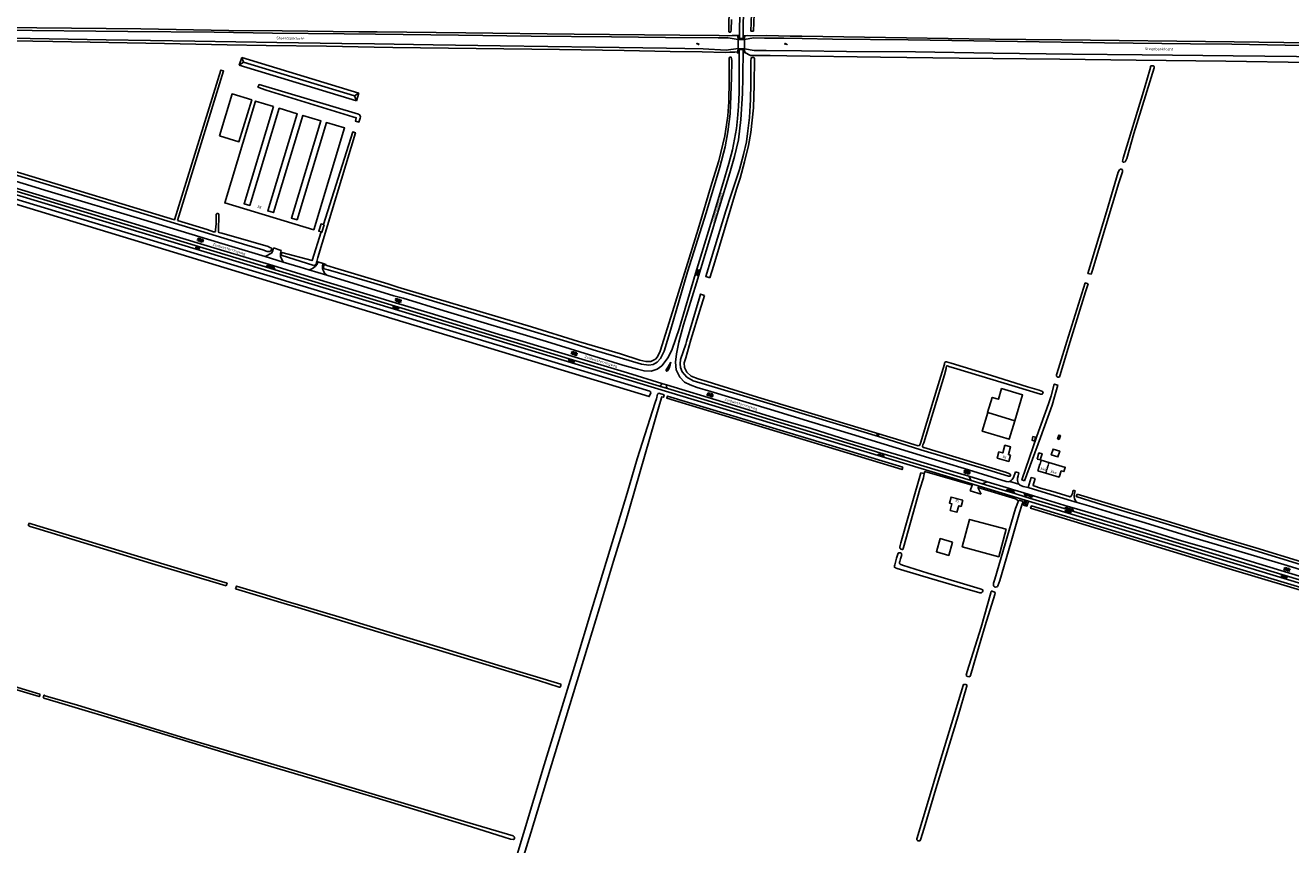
# Model space of a CAD drawing. Extents: x 168875 to 176000, y 513888 to 528000.
# Tile 40 of 106: x 172600 to 173781, y 521530 to 522295. Entities that reach past the tile are written whole.
import ezdxf

# ---------------------------------------------------------------- set-up
doc = ezdxf.new("R2010")
doc.units = 0
doc.header["$MEASUREMENT"] = 0
doc.linetypes.add('HIDDEN', pattern=[0.8, 0.5, -0.3])
doc.linetypes.add('LP', pattern=[14, 9, -5])
doc.layers.get('0').update_dxf_attribs({"linetype": 'CONTINUOUS'})
for name, color, linetype in [('BIJGEBOUW', 12, 'CONTINUOUS'), ('DAKRAND', 10, 'CONTINUOUS'), ('HOOFDGEBOUW', 1, 'CONTINUOUS'), ('HUISNUMMER', 7, 'CONTINUOUS'), ('INSTEEK_SLOOT', 72, 'CONTINUOUS'), ('KANT_VERHARDING', 252, 'CONTINUOUS'), ('KANT_WATER', 140, 'CONTINUOUS'), ('KUNSTWERK', 12, 'CONTINUOUS'), ('OVERIGOPSTAL', 12, 'CONTINUOUS'), ('RASTER', 34, 'CONTINUOUS'), ('SEMANTIEK', 140, 'CONTINUOUS'), ('sluitlijn_verharding', 7, 'CONTINUOUS'), ('STRAATNAAM', 7, 'CONTINUOUS'), ('TALUD', 34, 'CONTINUOUS'), ('TUSSENMUUR', 12, 'HIDDEN'), ('WATERLOOPNAAM', 7, 'CONTINUOUS')]:
    doc.layers.add(name, color=color, linetype=linetype)
doc.styles.add('ISOCP', font='ISOCP.shx', dxfattribs={"height": 1.8})

# ---------------------------------------------------------------- blocks, each defined once
blk = doc.blocks.new('S014')
at = {"color": 0}
for p, q in [((0, -0.8), (4.2, 1.7)), ((0, 0.6), (1.8, 1.7)), ((5.1, -1.5), (0, 1.4)), ((2.6, -1.5), (0, 0)), ((1.1, -1.5), (6.1, 1.4)), ((6.1, -0.8), (1.9, 1.7)), ((3.5, -1.5), (6.1, 0)), ((6.1, 0.7), (4.4, 1.7))]:
    blk.add_line(p, q, dxfattribs=at)
blk = doc.blocks.new('S012')
at = {"color": 0}
for p, q in [((1.2, 2), (0, 0)), ((1.2, -2), (0, 0)), ((1.4, 0), (0.2, 2)), ((1.4, 0), (0.2, -2))]:
    blk.add_line(p, q, dxfattribs=at)
blk = doc.blocks.new('S022')
at = {"color": 0}
for p, q in [((0, 1.2), (0.3, 1.2)), ((0.3, -2.3), (0.3, 2.3)), ((0.3, 2.1), (1.5, 2.1)), ((0.3, 0), (1.5, 0)), ((1.5, -2.3), (1.5, 2.3)), ((1.5, 1.1), (1.8, 1.1)), ((0, -1.1), (0.3, -1.1)), ((0.3, -2.1), (1.5, -2.1)), ((1.5, -1), (1.8, -1))]:
    blk.add_line(p, q, dxfattribs=at)
blk = doc.blocks.new('S016')
at = {"color": 0, "linetype": 'Continuous'}
for points in [[(0, -0.4), (2.6, 1.1)], [(2.6, -1.2), (0, 0.4)], [(5.1, -1.2), (1.1, 1.1)], [(1.1, -1.2), (5.1, 1.1)], [(6.2, -0.4), (3.5, 1.1)], [(3.5, -1.2), (6.2, 0.4)]]:
    blk.add_lwpolyline(points, dxfattribs=at)
blk = doc.blocks.new('S05')
at = {"color": 0}
for p, q in [((0.1, 0.3), (0.4, 0.6)), ((0.1, -0.2), (0.4, 0.1)), ((0.4, 0.6), (0.7, 0.7)), ((0.4, 0.1), (0.7, 0.2)), ((0.7, 0.7), (1, 0.6)), ((0.7, 0.2), (1, 0.1)), ((1, 0.6), (1.3, 0.4)), ((1, 0.1), (1.4, -0.1)), ((1.3, 0.4), (1.7, 0.1)), ((1.7, 0.1), (2, 0)), ((2, 0), (2.3, 0.2)), ((2.3, 0.2), (2.6, 0.4)), ((1.4, -0.1), (1.7, -0.4)), ((1.7, -0.4), (2, -0.5)), ((2, -0.5), (2.3, -0.3)), ((2.3, -0.3), (2.6, -0.1))]:
    blk.add_line(p, q, dxfattribs=at)
blk = doc.blocks.new('S026')
at = {"color": 0}
for p, q in [((0, 0), (4.4, 0)), ((0.2, 0.5), (0.2, 0)), ((1.2, 0), (1.2, -0.5)), ((2.2, 0.5), (2.2, 0)), ((3.2, 0), (3.2, -0.5)), ((4.2, 0.5), (4.2, 0))]:
    blk.add_line(p, q, dxfattribs=at)

msp = doc.modelspace()

# ---------------------------------------------------------------- linework, layer by layer
at = {"layer": 'BIJGEBOUW'}
for points in [[(172878.516, 522109.078), (172876.264, 522109.759), (172874.185, 522102.887), (172876.36, 522102.229)], [(172876.36, 522102.229), (172877.037, 522102.024), (172879.116, 522108.896), (172878.516, 522109.078)], [(173544.379, 521890.368), (173547.295, 521889.473), (173549.069, 521895.257), (173546.153, 521896.152), (173544.379, 521890.368)]]:
    msp.add_lwpolyline(points, dxfattribs=at)
at = {"layer": 'DAKRAND'}
for points in [[(173498.46, 521933.691), (173498.244, 521933.756), (173502.5, 521947.9), (173508.3, 521946.1), (173511.3, 521956.1), (173530.9, 521950.2), (173523.694, 521926.103), (173523.655, 521926.115)], [(173465.6, 521812.8), (173454.1, 521816.2), (173450.4, 521803.8), (173462, 521800.4), (173465.6, 521812.8)]]:
    msp.add_lwpolyline(points, dxfattribs=at)
at = {"layer": 'HOOFDGEBOUW'}
for points in [[(172781.391, 522191.962), (172799.668, 522186.417), (172811.561, 522225.55), (172793.278, 522231.094), (172781.391, 522191.962)], [(172831.977, 522219.304), (172815.167, 522224.369), (172786.425, 522129.442), (172869.399, 522104.335), (172898.153, 522199.301), (172881.304, 522204.373), (172853.837, 522113.658), (172848.663, 522115.226), (172876.123, 522205.92), (172859.315, 522211.012), (172831.865, 522120.351), (172826.561, 522121.952), (172854.021, 522212.646), (172837.236, 522217.714), (172809.777, 522127.025), (172804.516, 522128.61), (172831.977, 522219.304)], [(173523.655, 521926.115), (173518.486, 521908.815), (173493.276, 521916.357), (173498.46, 521933.691)], [(173498.46, 521933.691), (173523.655, 521926.115)], [(173508.854, 521897.01), (173512.299, 521896.024), (173514.358, 521903.222), (173519.718, 521901.689), (173517.653, 521894.472), (173519.578, 521893.921)], [(173543.041, 521910.632), (173540.575, 521911.348), (173539.658, 521907.865), (173542.124, 521907.149), (173543.041, 521910.632)], [(173508.854, 521897.01), (173507.193, 521891.243), (173517.918, 521888.154), (173519.578, 521893.921)], [(173545.179, 521879.469), (173547.031, 521885.573), (173547.146, 521885.538), (173548.28, 521889.275), (173555.486, 521887.089)], [(173545.179, 521879.469), (173552.491, 521877.257)], [(173552.491, 521877.257), (173564.896, 521873.503), (173566.719, 521879.492)], [(173555.486, 521887.089), (173555.515, 521887.185)], [(173567.919, 521883.432), (173555.515, 521887.185)], [(173566.719, 521879.492), (173569.494, 521878.647), (173570.621, 521882.349), (173570.697, 521882.326), (173570.773, 521882.575), (173567.919, 521883.432)], [(173474.976, 521852.003), (173473.409, 521846.201), (173471.275, 521846.777), (173469.64, 521840.724), (173463.331, 521842.427), (173464.965, 521848.481), (173462.629, 521849.112), (173464.195, 521854.914), (173474.976, 521852.003)], [(173515.642, 521824.783), (173508.693, 521799.234), (173474.575, 521808.579), (173481.488, 521833.998), (173515.642, 521824.783)]]:
    msp.add_lwpolyline(points, dxfattribs=at)
at = {"layer": 'INSTEEK_SLOOT'}
for points in [[(173259.4, 522300.5), (173259, 522290.9), (173258.5, 522289.1), (173258, 522288.6), (173257.3, 522288.6), (173256.8, 522289.1), (173256.7, 522290.4), (173259.2, 522470.1)], [(173279.909, 522289.653), (173277.411, 522289.737), (173277.95, 522305.921), (173277.95, 522341.812), (173278.35, 522362.21), (173278.25, 522392.318), (173278.75, 522408.114), (173278.634, 522421.189), (173281.134, 522421.211), (173281.25, 522408.086), (173280.75, 522392.282), (173280.846, 522363.458), (173295.512, 522363.55), (173312.732, 522363.111), (173312.668, 522360.612), (173295.488, 522361.05), (173280.826, 522360.958), (173280.45, 522341.788), (173280.45, 522305.879), (173279.909, 522289.653)], [(173265, 522285.6), (173260, 522285.5), (173255.3, 522285.3), (173247.9, 522285.6), (173210.9, 522285.8), (173112.4, 522286.9), (173011.4, 522288.2), (172928.7, 522288.9), (172911.4, 522288.9), (172840, 522289.8), (172790.1, 522290.2), (172708.1, 522291.8), (172610.9, 522292.6), (172476, 522294.2)], [(172427.1, 522256.4), (172427.1, 522273), (172427.2, 522280.3), (172427.6, 522281.1), (172428.4, 522281.2), (172429.3, 522281.2), (172430, 522280.9), (172430.5, 522279.9), (172430.6, 522277.3), (172430.5, 522268.9), (172431, 522250.4), (172433, 522238.2), (172437.2, 522226.7), (172442.2, 522217.9), (172454.9, 522204.8), (172468.1, 522197.1), (172490.2, 522189.3), (172510.6, 522182.8), (172596.2, 522157.1), (172739.543, 522113.693), (172782.752, 522253.326), (172785.328, 522252.467), (172742.398, 522112.828)], [(172532.9, 522281.4), (172626, 522280.1), (172730.3, 522278.2), (172788.7, 522277), (172824.9, 522276.4), (172881.2, 522275.6), (172925.8, 522274.8), (172943.2, 522274.4), (173098.9, 522272.5), (173159, 522271.6), (173202, 522270.7), (173231.8, 522270.4), (173253.4, 522269.7), (173257.8, 522269.9), (173262.3, 522270), (173264.987, 522270.282)], [(173797.8, 522278.6), (173728.3, 522279.7), (173567.6, 522281.6), (173500.4, 522282.2), (173422.6, 522283.3), (173324.8, 522285), (173314, 522285), (173292.1, 522285.6), (173277.2, 522285.3), (173273.8, 522285.7), (173271.8, 522285.4)], [(173271.8, 522269.7), (173276.917, 522267.03), (173295.278, 522267.076), (173310.761, 522266.748), (173398.277, 522265.468), (173471.683, 522264.329), (173565.566, 522263.38), (173636.813, 522262.622), (173720.567, 522261.484), (173798.107, 522260.346)], [(173192.7, 521991.1), (173204.1, 522027.8), (173228.2, 522104.8), (173240.9, 522147.8), (173247.5, 522168.6), (173252.9, 522192), (173255.7, 522210.7), (173256.7, 522223.7), (173257.1, 522244), (173257.1, 522260.6), (173257, 522264.8), (173257.6, 522265.5), (173259, 522265.3), (173259.3, 522264), (173259.5, 522262), (173259.3, 522246.5), (173258, 522212.4), (173255.9, 522195.7), (173253.5, 522181.7), (173248.5, 522162.7), (173235.6, 522120), (173218.2, 522065.1), (173202.7, 522011.7)], [(173239.092, 522059.319), (173235.272, 522060.635), (173240.5, 522078), (173254, 522121.9), (173258.5, 522136.3), (173266.7, 522160.5), (173270.5, 522174.5), (173273.1, 522186.4), (173274.6, 522196.7), (173276.2, 522209.2), (173277, 522226), (173277.3, 522240.4), (173277.2, 522254), (173277.3, 522261.5), (173277.7, 522264.6), (173278.5, 522265), (173279.1, 522265.1), (173279.9, 522265.1), (173280.6, 522264.5), (173280.5, 522239.4), (173279.7, 522218.2), (173277.3, 522195.1), (173275.1, 522182.9), (173271.5, 522167.7), (173267.3, 522152.6), (173263.9, 522142.3), (173242.8, 522071.2), (173239.092, 522059.319)], [(173653.7, 522256.2), (173653.5, 522256.8), (173653.2, 522257.1), (173652.6, 522257.3), (173651.6, 522257.4), (173650.7, 522257.3), (173650.3, 522256.9), (173650.2, 522255.8), (173646.9, 522244), (173643.6, 522233.4), (173624.8, 522171.1), (173624.4, 522169.6), (173624.2, 522168.3), (173624.3, 522167.7), (173624.7, 522167.4), (173625.4, 522167.4), (173626.5, 522167.7), (173627, 522168.2), (173628, 522170.9), (173634.8, 522194.2), (173653.6, 522255.3), (173653.7, 522256.2)], [(172825.033, 522234.651), (172817.348, 522237.411), (172818.489, 522239.745), (172911.121, 522212.294)], [(172912.897, 522208.465), (172911.636, 522204.726), (172908.352, 522205.684), (172909.125, 522208.812), (172905.92, 522209.621), (172825.033, 522234.651)], [(172878.516, 522109.078), (172905.768, 522195.637), (172908.256, 522194.884), (172873.213, 522078.376), (172872.33, 522074.67)], [(173183.83, 521952.23), (173182.49, 521948.59), (172825.22, 522057.1), (172463.719, 522167.169)], [(172468.059, 522170.178), (173182.99, 521953.82)], [(173594.788, 522062.795), (173591.895, 522063.356), (173609.3, 522121.1), (173620.2, 522158.2), (173621.2, 522160.2), (173622, 522160.9), (173623, 522160.9), (173623.7, 522160.6), (173624.1, 522159.6), (173624.1, 522158.5), (173620.7, 522148.2), (173596, 522066.6), (173594.788, 522062.795)], [(172742.398, 522112.828), (172769.9, 522104.5), (172775.9, 522102.5), (172777.1, 522102.5), (172777.7, 522102.7), (172777.8, 522103.4), (172777.7, 522104.4), (172778.3, 522109.7), (172778.469, 522118.845), (172779.097, 522119.348), (172780.397, 522119.348), (172780.907, 522118.53), (172780.6, 522103), (172780.5, 522102.5), (172780.8, 522101.8), (172782, 522101.4), (172783.8, 522101.1), (172810.8, 522093.4), (172827, 522088.6), (172828.5, 522087.8), (172829.7, 522087.3), (172830.1, 522086.8), (172830.1, 522085.9), (172829.4, 522084.5), (172828.6, 522083.9), (172827.7, 522083.9), (172825.9, 522084.1), (172821.8, 522085.5), (172807, 522089.9), (172710.8, 522119.3), (172643.3, 522139.7), (172576.3, 522159.8)], [(172876.36, 522102.229), (172867.951, 522075.52), (172839.8, 522083.186), (172839.095, 522080.607), (172869.58, 522070.849)], [(172872.121, 522073.793), (172872.33, 522074.67)], [(172882.86, 522066.849), (172879.023, 522067.93)], [(172879.522, 522071.78), (172881.724, 522071.12)], [(173116.6, 522000), (173072.5, 522013.6), (172948, 522050.9), (172938.6, 522054), (172891.9, 522067.9), (172881.724, 522071.12)], [(173105.6, 522000), (173075.5, 522009.2), (173016.2, 522027), (172919.3, 522056.3), (172882.86, 522066.849)], [(173572.2, 522000), (173589.277, 522054.759), (173591.979, 522053.973)], [(173233.988, 522042.962), (173229.6, 522028.9), (173221.2, 522001.6), (173216.6, 521984.7)], [(173217.2, 522000), (173229, 522039.8), (173230.33, 522044.219), (173233.988, 522042.962)], [(173591.979, 522053.973), (173589.6, 522046.5), (173575.4, 522000)], [(173105.6, 522000), (173130.2, 521992.4), (173175.3, 521978.9), (173182, 521977.9), (173186.1, 521978.5), (173190, 521980.7), (173193.1, 521984.3), (173196.3, 521991), (173202.7, 522011.7)], [(173116.6, 522000), (173118.7, 521999.3), (173155.6, 521988.4), (173173.6, 521982.6), (173179.4, 521981.3), (173183.9, 521981.3), (173188.2, 521983.7), (173190.2, 521985.8), (173192.7, 521991.1)], [(173519.7, 521875.2), (173519.4, 521874.4), (173517.6, 521874.3), (173514.7, 521875.3), (173501.6, 521879.5), (173436, 521899), (173399.4, 521910.4), (173289.2, 521943.6), (173264.3, 521951.3), (173223.4, 521963.5), (173217.5, 521966.9), (173213.1, 521971.8), (173211.7, 521975.9), (173211.4, 521979.1), (173211.7, 521983.3), (173216.5, 521997.5), (173217.2, 522000)], [(173575.4, 522000), (173565.6, 521968), (173565.3, 521967.2), (173564.7, 521966.8), (173563.8, 521966.8), (173563, 521967.2), (173562.6, 521967.7), (173562.6, 521968.8), (173562.9, 521970), (173565.6, 521979), (173572.2, 522000)], [(173216.6, 521984.7), (173215, 521980.2), (173215.3, 521975.7), (173217.5, 521971.4), (173221.7, 521967.8), (173228.3, 521965.3), (173236.5, 521962.8), (173247.3, 521959.3), (173283.6, 521948.2), (173420.4, 521906.8), (173430.3, 521903.5), (173432.4, 521902.9), (173433.3, 521902.8), (173434.3, 521902.9), (173434.7, 521903.1), (173435.6, 521905.3), (173447.5, 521944.3), (173457.9, 521979), (173458.1, 521980.1), (173458.5, 521980.9), (173459.3, 521981.1), (173460, 521981.1), (173464.3, 521979.7), (173502, 521968.4), (173535.5, 521957.9), (173546.4, 521954.6), (173549.5, 521953.5), (173549.9, 521952.9), (173550.2, 521951.8), (173549.6, 521951.1), (173548.8, 521950.9), (173547.6, 521951), (173466.5, 521975.6), (173462.9, 521976.5), (173460.6, 521977.3), (173460, 521977.2), (173459.5, 521975.5), (173459.6, 521974.8), (173457.9, 521969), (173438.6, 521905.5), (173437.9, 521903.6), (173437.6, 521902.3), (173437.7, 521901.6), (173438, 521901.2), (173438.7, 521901.1), (173516, 521877.7), (173517.9, 521877), (173519.3, 521876.2), (173519.6, 521875.7), (173519.7, 521875.2)], [(173532.545, 521870.077), (173530.193, 521870.923), (173544.309, 521911.701), (173555.137, 521941.847), (173557.417, 521949.481), (173560.357, 521960.26), (173563.733, 521959.34), (173560.783, 521948.519), (173558.463, 521940.753), (173547.603, 521910.517), (173532.545, 521870.077)], [(173187.95, 521943.18), (173189.16, 521946.51), (173190.17, 521950.94)], [(173191.54, 521951.69), (173196.4, 521950.22), (173195.68, 521947.95), (173194.2, 521948.4), (173192.01, 521941.34)], [(173419.1, 521882.74), (173418.36, 521880.52), (173198.85, 521947.06), (173199.45, 521949.08), (173419.1, 521882.74)], [(173187.95, 521943.18), (173171.3, 521890.5), (173161.8, 521858.6), (173143.6, 521798.3), (173128.7, 521749.4), (173114.1, 521700.7), (173084.6, 521605), (173035.3, 521441.8)], [(173058.3, 521497.4), (173072, 521541.6), (173086.5, 521589.9), (173115.4, 521683.4), (173125.8, 521717.9), (173136.2, 521751.5), (173149.2, 521795.1), (173159.9, 521830.3), (173192.01, 521941.34)], [(173434.48, 521872.03), (173436, 521877.47), (173439.09, 521876.86)], [(173434.48, 521872.03), (173424.4, 521837.4), (173417.3, 521812.3), (173416.6, 521809.6), (173416.4, 521808.1), (173416.4, 521807.3), (173416.9, 521806.7), (173417.5, 521806.4), (173418.5, 521806.1), (173419.1, 521806.1), (173419.7, 521807.9), (173435.082, 521862.41), (173438.26, 521872.9)], [(173439.09, 521876.86), (173438.26, 521872.9)], [(173581.749, 521857.741), (173581.009, 521855.353), (173600.535, 521849.305), (173664.938, 521829.904), (173706.74, 521817.203), (173747.739, 521805.003), (173790.338, 521792.004), (173825.334, 521781.505), (173861.066, 521770.358), (173861.81, 521772.744), (173826.066, 521783.895), (173791.062, 521794.396), (173748.461, 521807.397), (173707.46, 521819.597), (173665.662, 521832.296), (173601.265, 521851.695), (173581.749, 521857.741)], [(173528.12, 521840.45), (173519.772, 521812.217), (173509.6, 521777.1), (173507.9, 521772.1), (173507.4, 521771.5), (173506.9, 521771.1), (173505.6, 521770.9), (173504.6, 521771.1), (173503.9, 521771.6), (173503.6, 521772.3), (173503.6, 521774.5), (173504.9, 521778.3), (173524.36, 521844.32)], [(173524.36, 521844.32), (173527, 521851.48)], [(173527, 521851.48), (173527.78, 521852.14), (173531.29, 521850.63), (173530.32, 521847.21), (173528.12, 521840.45)], [(173863.592, 521738.127), (173866.303, 521745.581), (173873.451, 521744.777), (173899.222, 521736.95), (173925.016, 521729.273), (173925.766, 521731.528), (173870.012, 521748.01), (173857.537, 521750.224), (173724.358, 521790.434), (173539.055, 521846.685), (173538.41, 521844.432), (173723.694, 521788.027), (173861.91, 521746.403), (173856.989, 521729.713)], [(172606.652, 521829.602), (172604.7, 521830.3), (172603.8, 521830.4), (172603.6, 521830), (172603.3, 521828.9), (172603.2, 521828.2), (172603.7, 521827.9), (172604.7, 521827.5), (172610, 521825.8), (172718, 521793), (172787.68, 521771.933)], [(172787.68, 521771.933), (172788.614, 521774.403), (172778.9, 521777.3), (172719.2, 521795.5), (172606.652, 521829.602)], [(173493.7, 521768.4), (173493.7, 521767.5), (173493.5, 521766.6), (173493, 521765.8), (173492.5, 521765.4), (173491.1, 521765.4), (173470.3, 521771.4), (173437.8, 521781.2), (173413.7, 521788.3), (173412.2, 521788.8), (173411.3, 521789.4), (173411.2, 521790.7), (173411.7, 521791.8), (173413.3, 521798), (173414.5, 521801.6), (173414.7, 521802.4), (173415.2, 521802.9), (173416.1, 521803), (173417.1, 521802.8), (173417.7, 521802.4), (173418, 521801.8), (173418.1, 521801.3), (173417.7, 521799.2), (173417, 521797.2), (173416.4, 521794.8), (173416.1, 521794), (173416.1, 521792.9), (173416.5, 521792.3), (173418.8, 521791.3), (173442.5, 521784), (173491.4, 521769.3), (173493.7, 521768.4)], [(172855.217, 521754.465), (172843.307, 521757.899), (172824.5, 521763.7), (172797.242, 521771.83), (172796.538, 521769.254)], [(172796.538, 521769.254), (172841.7, 521755.6), (172841.994, 521755.526), (172854.655, 521751.752)], [(173505.3, 521765.9), (173505.3, 521765.4), (173504.9, 521763.9), (173496, 521735), (173488, 521707.8), (173482.2, 521688.4), (173481.8, 521687.5), (173481.4, 521687.2), (173479.7, 521687.4), (173478.8, 521687.7), (173478.4, 521688.1), (173478.3, 521688.7), (173479.2, 521692), (173492.1, 521733.5), (173501.3, 521765.4), (173501.7, 521767), (173502.5, 521767.1), (173504.7, 521766.1), (173505.3, 521765.9)], [(172854.655, 521751.752), (172905.7, 521736.4), (173019.8, 521701.9), (173079.2, 521683.6)], [(173079.2, 521683.6), (173098.4, 521677.6), (173098.9, 521677.5), (173099.3, 521677.6), (173100, 521679), (173100, 521680), (173099.9, 521680.3), (173045.2, 521696.8), (172987.3, 521714.5), (172934.5, 521730.4), (172892.9, 521743.2), (172855.217, 521754.465)], [(172446.018, 521721.245), (172441.5, 521722.5), (172440.8, 521722.6), (172440.5, 521722.5), (172440.3, 521721.7), (172440.4, 521721.3), (172440.7, 521720.9), (172441.3, 521720.5), (172442.2, 521720.1), (172487.7, 521706.5), (172560.8, 521684.3), (172613.1, 521668.8), (172613.6, 521668.9), (172613.8, 521669.2), (172613.9, 521670.5), (172613.8, 521671), (172556.1, 521688.5), (172451.496, 521719.693), (172446.018, 521721.245)], [(173478.9, 521679.2), (173478.7, 521679.6), (173477.9, 521679.9), (173477, 521680.1), (173476.2, 521680.1), (173475.7, 521679.9), (173475.3, 521679.2), (173453.8, 521607.6), (173443, 521572.1), (173432.3, 521536.1), (173432.2, 521535.5), (173432.3, 521534.9), (173432.7, 521534.5), (173433.4, 521534.2), (173434.3, 521534), (173435.1, 521534.2), (173435.5, 521534.9), (173438.9, 521545.8), (173449.8, 521582.6), (173470.7, 521650.7), (173478.6, 521677.4), (173478.7, 521678.4), (173478.9, 521679.2)], [(173010.002, 521552.16), (173055.6, 521538.7), (173056.2, 521538.3), (173056.6, 521537.7), (173056.8, 521537.1), (173056.7, 521535.9), (173056.2, 521535.6), (173055.6, 521535.5), (173052.9, 521535.8), (173047, 521537.5), (173016.7, 521547.3), (172926.9, 521574.4), (172868.2, 521592), (172799, 521612.6), (172702, 521641.9), (172631.2, 521663.1), (172617.5, 521667.3), (172617, 521667.7), (172617.3, 521668.6), (172617.6, 521669.9), (172617.9, 521669.9), (172618.8, 521669.5), (172648.9, 521660.6), (172753.2, 521628.8), (172867.9, 521594.7), (173010.002, 521552.16)]]:
    msp.add_lwpolyline(points, dxfattribs=at)
for points in [[(172911.121, 522212.294, -0.43449739), (172912.897, 522208.465)], [(172869.58, 522070.849, 0.37281833), (172872.121, 522073.793)], [(172879.023, 522067.93, -0.37061778), (172879.522, 522071.78)], [(173182.99, 521953.82, -0.27412562), (173183.83, 521952.23)], [(173190.17, 521950.94, -0.29800774), (173191.54, 521951.69)]]:
    msp.add_lwpolyline(points, format="xyb", dxfattribs=at)
at = {"layer": 'KANT_VERHARDING'}
for points in [[(173266.812, 522285.6), (173267.1, 522309.6), (173267.1, 522323.8), (173267.5, 522345.7), (173267.7, 522392.3), (173267.9, 522404.3), (173267.2, 522417.2), (173267, 522423.6), (173267.2, 522431), (173267.5, 522437.8), (173267.9, 522441), (173268.1, 522444.8), (173268.5, 522470.5), (173268.9, 522526.1), (173269.3, 522550.7), (173268.8, 522572.9)], [(173270.139, 522285.4), (173271.4, 522409.7), (173272.7, 522422.3), (173273.3, 522424.2)], [(173270.1, 522269.594), (173270.1, 522265.8), (173269.7, 522254), (173269.8, 522246.5), (173269.6, 522231.4), (173268.1, 522207.2), (173265.7, 522188.2), (173262.2, 522172.6), (173257.8, 522157.5), (173243.7, 522111.5), (173226.6, 522054.7), (173214.6, 522015.5), (173210.1, 521999.3)], [(173266.418, 522269.4), (173266.4, 522241.8), (173266.3, 522232.5), (173265.8, 522219.3), (173265, 522208.1), (173264, 522198.7), (173260.3, 522178.8), (173256.8, 522166), (173251.5, 522148), (173243.8, 522122.3), (173225.8, 522063.4), (173210.4, 522011.9)], [(172420.47, 522184.21), (172421.7, 522187), (172426.4, 522193.2), (172431.8, 522196.9), (172436.5, 522197.4), (172440.6, 522196.1), (172450.4, 522190.4), (172455, 522187.4), (172461.9, 522183.7), (172471.8, 522179.7), (172493.1, 522173), (172515.2, 522166.2), (172525.8, 522163.2), (172569.7, 522149.8), (172623.6, 522133.6), (172684.9, 522115), (172717.3, 522105.3), (172763.9, 522091.1), (172828.13, 522071.88)], [(172444.14, 522184.47), (172447.598, 522183.778), (172450.99, 522182.81), (172824.39, 522069.79)], [(173483.38, 521867.13), (172450.07, 522179.92), (172447, 522180.788), (172443.877, 522181.439)], [(172555.3, 522160.6), (172621.6, 522140.4), (172710.8, 522113.7), (172780.7, 522092.5), (172824.192, 522079.216)], [(172824.192, 522079.216), (172829.87, 522082.593), (172831.121, 522084.597), (172831.896, 522087.298)], [(172824.192, 522079.216), (172840.801, 522074.07)], [(172840.801, 522074.07), (172838.419, 522079.329), (172838.334, 522082.574), (172839.121, 522085.059)], [(172824.39, 522069.79), (172828.13, 522071.88)], [(172833.43, 522067.05), (172824.39, 522069.79)], [(172828.13, 522071.88), (172831.37, 522070.88)], [(172831.37, 522070.88), (172861.5, 522061.6), (172942.6, 522037), (172981.2, 522025.4), (173042.5, 522006.6), (173064.8, 522000)], [(172831.37, 522070.88), (172833.43, 522067.05)], [(172833.43, 522067.05), (173192.09, 521958.51)], [(172840.801, 522074.07), (172856.7, 522069.4), (172864.921, 522066.894)], [(172864.921, 522066.894), (172881.652, 522061.795)], [(172872.497, 522072.204), (172873.32, 522074.333)], [(172877.555, 522070.664), (172878.134, 522072.695)], [(172881.652, 522061.795), (172944.2, 522042.8), (172952.8, 522040.4), (172991.2, 522028.6), (173086.7, 522000)], [(173086.7, 522000), (173157.8, 521978.1), (173171.5, 521974.1), (173177.7, 521972.6), (173184.2, 521972.4), (173190, 521974.1), (173194.4, 521977.4), (173200.2, 521985.2), (173203.9, 521993), (173210.4, 522011.9)], [(173064.8, 522000), (173103.9, 521988.3), (173162.1, 521970.7), (173194.37, 521960.8)], [(173210.1, 521999.3), (173207.8, 521988.5), (173206.9, 521980.7), (173207.7, 521973.7), (173211, 521966.7), (173215.4, 521962), (173220.6, 521959.5), (173227.2, 521957.1), (173240.1, 521953.3), (173295.6, 521936.5), (173334.3, 521924.9), (173371.1, 521913.5), (173443.5, 521891.6), (173476.4, 521881.4), (173515.7, 521869.5), (173517.3, 521869.2), (173518.7, 521869.4), (173518.9, 521869.5)], [(173202.5, 521980.7), (173202, 521978.2), (173201, 521975.2), (173200.3, 521973.6), (173199.5, 521972.7), (173198.6, 521972.3), (173198.3, 521972.6), (173198.3, 521973.5), (173198.8, 521974.6), (173200.1, 521976.4), (173202.5, 521980.7)], [(173194.07, 521960.01), (173194.37, 521960.8)], [(173192.09, 521958.51), (173199.54, 521956.25)], [(173198.37, 521959), (173198.48, 521959.57)], [(173198.48, 521959.57), (173251.7, 521943.5), (173302.6, 521927.8), (173333.5, 521918.8), (173367.9, 521908), (173418.6, 521893.1), (173465.7, 521878.6), (173480.58, 521874.27)], [(173199.54, 521956.25), (173482.97, 521870.47)], [(173518.9, 521869.5), (173520.3, 521870.3), (173521.2, 521871.3), (173522.3, 521873.1), (173524.15, 521878.372)], [(173527.3, 521867), (173526.9, 521867.9), (173526.1, 521870.4), (173526.1, 521872.4), (173526.6, 521874.7), (173527.42, 521877.399)], [(173482.97, 521870.47), (173480.58, 521874.27)], [(173483.78, 521865.89), (173481.84, 521860.75)], [(173482.97, 521870.47), (173493.18, 521867.32)], [(173483.38, 521867.13), (173490.27, 521865.03)], [(173483.38, 521867.13), (173483.78, 521865.89)], [(173493.18, 521867.32), (173497.854, 521869.108)], [(173493.18, 521867.32), (173514.91, 521860.75)], [(173497.854, 521869.108), (173518.74, 521862.8)], [(173518.9, 521869.5), (173527.3, 521867)], [(173527.3, 521867), (173527.4, 521866.8), (173528, 521866.3), (173529.2, 521865.6), (173531.4, 521864.8), (173536.1, 521863.7)], [(173536.1, 521863.7), (173538.98, 521873.276)], [(173578.066, 521861.372), (173577.3, 521858.1), (173576.5, 521856.5), (173575.5, 521855.2), (173575.1, 521855.2), (173574.2, 521855.4), (173559.2, 521860), (173547.7, 521863.3), (173541.3, 521865.3), (173540.8, 521865.6), (173540.8, 521865.9), (173541.3, 521868.1), (173542.751, 521872.13)], [(173490.27, 521865.03), (173489.618, 521864.543), (173489.16, 521863.87)], [(173489.16, 521863.87), (173492.373, 521857.54)], [(173490.27, 521865.03), (173533.2, 521852.04)], [(173514.91, 521860.75), (173518.74, 521862.8)], [(173523.64, 521858.1), (173514.91, 521860.75)], [(173518.74, 521862.8), (173521.61, 521861.96)], [(173521.61, 521861.96), (173532.16, 521858.76)], [(173521.61, 521861.96), (173523.64, 521858.1)], [(173523.64, 521858.1), (173534.26, 521854.91)], [(173534.26, 521854.91), (173532.16, 521858.76)], [(173532.16, 521858.76), (173541.07, 521856.03)], [(173537.26, 521853.99), (173534.26, 521854.91)], [(173536.1, 521863.7), (173573.3, 521852.4), (173581.7, 521849.7)], [(173541.07, 521856.03), (173537.26, 521853.99)], [(173537.26, 521853.99), (173569.7, 521844.18)], [(173541.07, 521856.03), (173573.4, 521846.13)], [(173581.7, 521849.7), (173580.7, 521850.7), (173579.2, 521853.4), (173579, 521854.7), (173579.1, 521856.5), (173579.4, 521858.3), (173580.002, 521860.75)], [(173533.2, 521852.04), (173531.77, 521847.41), (173534.99, 521846.44), (173536.39, 521851.09)], [(173536.39, 521851.09), (173533.2, 521852.04)], [(173536.39, 521851.09), (174019.869, 521704.735)], [(173569.7, 521844.18), (173573.4, 521846.13)], [(173578.61, 521841.5), (173569.7, 521844.18)], [(173573.4, 521846.13), (173576.73, 521845.11)], [(173576.73, 521845.11), (173591.6, 521840.9), (173640.4, 521826.2), (173676.2, 521815.1), (173707.6, 521805.9), (173758.6, 521790.3), (173802.5, 521777), (173885.2, 521752.3), (173930.1, 521739), (173991.052, 521719.868)], [(173576.73, 521845.11), (173578.61, 521841.5)], [(173581.7, 521849.7), (173592.6, 521846.6), (173616.8, 521839.2), (173645.1, 521830.8), (173687.5, 521817.9), (173777.6, 521790.9), (173822.9, 521777.1), (173862.9, 521765.2), (173895.1, 521755.3), (173935.9, 521742.9), (173968.7, 521733.2), (173998.369, 521723.922)], [(173578.61, 521841.5), (174027.41, 521705.62)]]:
    msp.add_lwpolyline(points, dxfattribs=at)
for points in [[(172864.921, 522066.894, 0.18531834), (172872.497, 522072.204)], [(172881.652, 522061.795, -0.24368921), (172877.555, 522070.664)], [(173192.09, 521958.51, 0.16087128), (173194.07, 521960.01)], [(173199.54, 521956.25, -0.15413037), (173198.37, 521959)]]:
    msp.add_lwpolyline(points, format="xyb", dxfattribs=at)
at = {"layer": 'KANT_WATER'}
for points in [[(172431.046, 522291.956), (172441.3, 522292.2), (172462.3, 522291.8), (172500.2, 522291.6), (172533.1, 522291.1), (172576.6, 522290.6), (172696.1, 522289.4), (172776.4, 522288.6), (172831, 522287.8), (172897.7, 522287), (172927.2, 522286.7), (173004.6, 522285.9), (173072.4, 522285.1), (173147.3, 522284.3), (173197.8, 522283.8), (173246.7, 522283.5), (173256.3, 522283.5), (173265.592, 522281.985)], [(172430.907, 522285.107), (172449.6, 522285), (172485.6, 522284.6), (172587.1, 522283.1), (172675.9, 522281.7), (172758.4, 522280.3), (172835, 522279.2), (172895.7, 522278.2), (172926.2, 522277.7), (172980.8, 522277), (173043.5, 522276.1), (173132.3, 522274.7), (173198.7, 522273.7), (173232.7, 522273), (173254.4, 522271.8), (173265.506, 522273.343)], [(173265.592, 522281.985), (173271.3, 522281.918)], [(173271.3, 522281.918), (173279.9, 522283.5), (173289.9, 522283.2), (173308.1, 522283), (173325.1, 522282.8), (173353.5, 522282.3), (173424.2, 522281.5), (173526.1, 522280), (173607.3, 522278.9), (173687.6, 522277.9), (173726.1, 522277.4), (173775.8, 522276.7), (173843.3, 522275.7), (173910.1, 522275), (173965.8, 522274.2), (174000, 522274)], [(173265.506, 522273.343), (173271.3, 522273.264)], [(173271.3, 522273.264), (173280.5, 522271.6), (173291.6, 522271.6), (173324.7, 522271.4), (173366.7, 522270.8), (173430.9, 522270.2), (173503.5, 522269.2), (173577.3, 522268.3), (173642.3, 522267.6), (173727.3, 522266.7), (173786.5, 522266), (173852.6, 522265.2), (173917.3, 522264.4), (173971.1, 522264), (174000, 522263.6)]]:
    msp.add_lwpolyline(points, dxfattribs=at)
at = {"layer": 'KUNSTWERK'}
for points in [[(173265, 522285.6), (173266.812, 522285.6)], [(173265.592, 522281.985), (173265.6, 522282.8), (173265, 522285.6)], [(173265.506, 522273.343), (173265.592, 522281.985)], [(173270.139, 522285.4), (173270.101, 522282.7), (173266.7, 522282.7), (173266.812, 522285.6)], [(173270.139, 522285.4), (173271.8, 522285.4)], [(173271.3, 522281.918), (173271.3, 522282.7), (173271.8, 522285.4)], [(173271.3, 522273.264), (173271.3, 522281.918)], [(173266.418, 522269.4), (173264.8, 522269.4), (173264.987, 522270.282)], [(173264.987, 522270.282), (173265.5, 522272.7), (173265.506, 522273.343)], [(173270.1, 522269.594), (173270.1, 522272.5), (173266.5, 522272.5), (173266.418, 522269.4)], [(173271.8, 522269.7), (173270.1, 522269.594)], [(173271.8, 522269.7), (173271.3, 522272.5), (173271.3, 522273.264)]]:
    msp.add_lwpolyline(points, dxfattribs=at)
at = {"layer": 'OVERIGOPSTAL'}
for points in [[(173565.15, 521908.75), (173563.5, 521909.3), (173564.7, 521912.8), (173566.2, 521912.3), (173565.15, 521908.75)], [(173559.439, 521899.554), (173559.3, 521899.6), (173557.6, 521894.3), (173563.8, 521892.4), (173565.5, 521897.6), (173559.439, 521899.554)]]:
    msp.add_lwpolyline(points, dxfattribs=at)
at = {"layer": 'RASTER', "linetype": 'LP'}
for points in [[(172873.32, 522074.333), (172872.33, 522074.67)], [(172878.134, 522072.695), (172873.32, 522074.333)], [(172881.724, 522071.12), (172880.824, 522071.78), (172878.134, 522072.695)]]:
    msp.add_lwpolyline(points, dxfattribs=at)
at = {"layer": 'sluitlijn_verharding'}
for points in [[(172831.896, 522087.298), (172839.121, 522085.059)], [(173194.37, 521960.8), (173198.48, 521959.57)], [(173524.15, 521878.372), (173527.42, 521877.399)], [(173480.58, 521874.27), (173497.854, 521869.108)], [(173538.98, 521873.276), (173542.751, 521872.13)], [(173481.84, 521860.75), (173492.373, 521857.54)], [(173578.066, 521861.372), (173580.002, 521860.75)]]:
    msp.add_lwpolyline(points, dxfattribs=at)
at = {"layer": 'TALUD'}
for points in [[(172802.471, 522265.042), (172799.884, 522257.969)], [(172804.047, 522260.632), (172799.884, 522257.969)], [(172799.884, 522257.969), (172909.298, 522224.684)], [(172802.471, 522265.042), (172911.487, 522231.878)], [(172802.471, 522265.042), (172804.047, 522260.632)], [(172804.047, 522260.632), (172907.522, 522229.154)], [(172911.487, 522231.878), (172907.522, 522229.154)], [(172909.298, 522224.684), (172911.487, 522231.878)], [(172907.522, 522229.154), (172909.298, 522224.684)], [(173439.09, 521876.86), (173439.71, 521878.73), (173483.78, 521865.89)], [(173489.16, 521863.87), (173524.13, 521853.36), (173527, 521851.48)]]:
    msp.add_lwpolyline(points, dxfattribs=at)
at = {"layer": 'TUSSENMUUR'}
msp.add_lwpolyline([(173552.491, 521877.257), (173555.486, 521887.089)], dxfattribs=at)

# ---------------------------------------------------------------- block references
at = {"layer": 'SEMANTIEK'}
for name, p, rotation in [('S05', (173226.409, 522277.653), 359.0342856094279), ('S05', (173308.754, 522277.502), 0.5977569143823), ('S014', (172760.749, 522095.328), 342.2170493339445), ('S012', (172761.173, 522088.049), 254.1155341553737), ('S022', (172829.777, 522070.684), 253.1385795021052), ('S014', (173227.15, 522061.35), 77.47119229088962), ('S016', (172949.101, 522030.452), 163.1585921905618), ('S014', (172945.383, 522039.014), 343.4489932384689), ('S016', (173106.982, 521982.862), 342.248876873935), ('S014', (173115.46, 521988.086), 161.5650511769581), ('S014', (173242.3, 521949.5), 161.5650511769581), ('S05', (173394.502, 521913.174), 342.5723005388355), ('S016', (173395.927, 521894.899), 344.430543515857), ('S014', (173475.909, 521878.687), 345.2690283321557), ('S022', (173519.818, 521861.626), 252.2622866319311), ('S026', (173534.085, 521856.731), 344.6306554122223), ('S026', (173534.577, 521851.453), 255.1994370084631), ('S016', (173576.273, 521840.604), 163.1582541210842), ('S026', (173576.458, 521843.492), 163.259551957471), ('S014', (173780.561, 521786.71), 163.1449967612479), ('S016', (173777.827, 521779.659), 163.1582541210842)]:
    msp.add_blockref(name, p, dxfattribs=dict(at, rotation=rotation))

# ---------------------------------------------------------------- texts
at = {"layer": 'HUISNUMMER', "style": 'ISOCP'}
for s, rotation, p in [('38', 343.164875, (172816.389, 522125.012)), ('36', 343.168658, (173511.681, 521891.664)), ('34b', 343.168658, (173546.956, 521880.799)), ('34a', 343.168658, (173556.525, 521878.011)), ('35', 344.889721, (173467.374, 521850.602))]:
    msp.add_text(s, height=2.5, rotation=rotation, dxfattribs=at).set_placement(p)
at = {"layer": 'STRAATNAAM', "style": 'ISOCP'}
for s, rotation, p in [('Zuidermiddenweg', 73.306192, (173242.998, 522110.305)), ('Zuidwesterringweg', 343.196647, (172774.94, 522089.823)), ('Zuidwesterringweg', 343.196647, (173121.903, 521984.879)), ('Zuidwesterringweg', 343.196647, (173252.611, 521945.154))]:
    msp.add_text(s, height=2.5, rotation=rotation, dxfattribs=at).set_placement(p)
at = {"layer": 'WATERLOOPNAAM', "style": 'ISOCP'}
for p in [(172834.699, 522282.05), (173645.083, 522272.011)]:
    msp.add_text('Steenbanktocht', height=2.5, rotation=358.794207, dxfattribs=at).set_placement(p)

doc.saveas('drawing.dxf')
